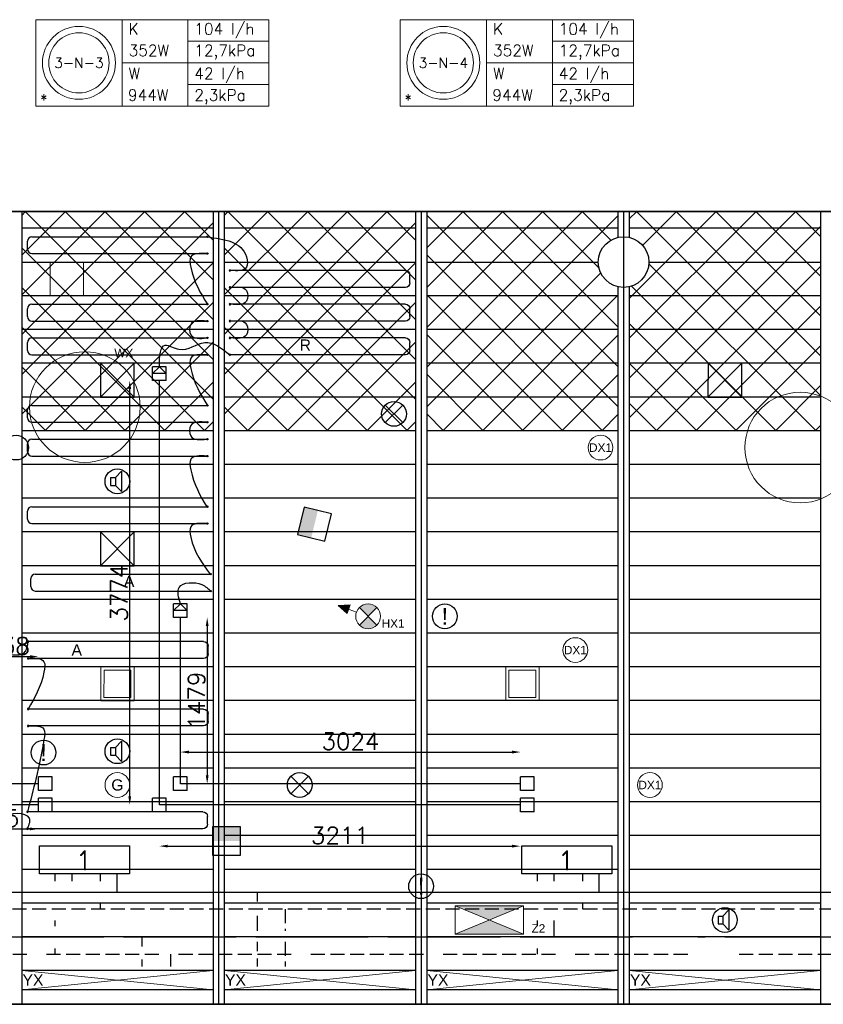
# Model space of a CAD drawing. Extents: x 7383 to 741080, y -570072 to -203000.
# Tile 14 of 32: x 515206 to 522349, y -265499 to -256744. Entities that reach past the tile are written whole.
import ezdxf
from ezdxf.enums import TextEntityAlignment as Align

# ---------------------------------------------------------------- set-up
doc = ezdxf.new("R2010")
doc.units = 0
doc.header["$LTSCALE"] = 25
for name, pattern in [('2322105', [47, 40, -7]), ('2322106', [47, 5, -2, 5, -2, 5, -2, 5, -2, 5, -2, 5, -7]), ('2322107', [2000, 1000, 1000]), ('2322108', [7, 5, -2])]:
    doc.linetypes.add(name, pattern=pattern)
doc.layers.get('0').update_dxf_attribs({"linetype": 'CONTINUOUS'})
doc.layers.get('DEFPOINTS').update_dxf_attribs({"linetype": 'CONTINUOUS'})
for name, color, linetype in [('000Vermogens2', 7, 'CONTINUOUS'), ('60', 7, 'CONTINUOUS'), ('KP-bandraster', 5, 'CONTINUOUS'), ('KP-koppelingen', 6, 'CONTINUOUS'), ('KP-leidingen(aanvoer)', 5, 'CONTINUOUS'), ('KP-leidingen(retour)', 1, 'CONTINUOUS'), ('KP-Lucht aanvoer', 6, 'CONTINUOUS'), ('KP-lucht centreline', 2, 'CONTINUOUS'), ('KP-maatvoering', 7, 'CONTINUOUS'), ('KP-Melders', 3, 'CONTINUOUS'), ('KP-Oppervlak', 3, 'CONTINUOUS'), ('KP-panelen', 1, 'CONTINUOUS'), ('KP-registers', 4, 'CONTINUOUS'), ('KP-slangen', 7, 'CONTINUOUS'), ('KP-tekst', 7, 'CONTINUOUS'), ('SYM-W', 7, 'CONTINUOUS'), ('Thermostaat', 160, 'CONTINUOUS'), ('WL5501--', 130, 'CONTINUOUS'), ('WL5502--', 130, 'CONTINUOUS'), ('WL561---_AANVOER', 10, 'CONTINUOUS'), ('WL561---_RETOUR', 10, 'CONTINUOUS')]:
    doc.layers.add(name, color=color, linetype=linetype)
for name, color, linetype, lineweight in [('KP-Aluminium', 8, 'CONTINUOUS', 18), ('KP-Lucht retour', 3, 'CONTINUOUS', 18), ('KP-Verlichting', 2, 'CONTINUOUS', 18)]:
    doc.layers.add(name, color=color, linetype=linetype, lineweight=lineweight)
doc.styles.add('arial', font='ARIAL.TTF')
doc.styles.add('BURO-018', font='ISO96.shx', dxfattribs={"height": 90})
doc.styles.add('ISO', font='ISO.SHX')
doc.styles.add('VERWOL-1', font='ROMANS.SHX')
doc.dimstyles.new('MARTIN', dxfattribs={"dimscale": 0, "dimtxt": 50, "dimasz": 75, "dimexe": 4, "dimexo": 4, "dimgap": 20, "dimtad": 1, "dimdec": 0, "dimrnd": 0.01, "dimzin": 1, "dimdsep": 46, "dimtxsty": 'VERWOL-1', "dimcen": -25, "dimdle": 1, "dimclrd": 7, "dimclre": 2, "dimclrt": 7, "dimadec": 0, "dimazin": 0, "dimtfac": 1, "dimtdec": 0, "dimtix": 1, "dimtofl": 0, "dimtmove": 0, "dimatfit": 3, "dimldrblk": 'OBLIQUE', "dimfxl": 0, "dimtvp": 33.333333, "dimtolj": 1, "dimtzin": 1, "dimarcsym": 0})
pattern_1 = [(45, (317443.74, -21393.04), (-176.7767, 176.7767), []), (135, (317443.74, -21393.04), (-176.7767, -176.7767), [])]

# ---------------------------------------------------------------- blocks, each defined once
blk = doc.blocks.new('Register A')
at = {"layer": 'KP-registers', "linetype": 'Continuous'}
for p, q in [((50, 115), (50, 185)), ((90, 225), (1644, 225)), ((90, 75), (1644, 75))]:
    blk.add_line(p, q, dxfattribs=at)
for centre in [(1650, 225), (1650, 75)]:
    blk.add_circle(centre, 6, dxfattribs=at)
for centre, start, end in [((90, 185), 90, 180), ((90, 115), 180, 270)]:
    blk.add_arc(centre, 40, start, end, dxfattribs=at)
blk = doc.blocks.new('*D1537')
at = {"layer": 'DEFPOINTS', "color": 0, "linetype": 'Continuous', "transparency": 16777216}
for p in [(514647, -263725.2), (515371.7, -263725.2), (515371.7, -263939.2)]:
    blk.add_point(p, dxfattribs=at)
at = {"layer": 'KP-maatvoering', "color": 7, "linetype": 'Continuous', "lineweight": -2, "transparency": 16777216}
blk.add_line((514722, -263939.2), (515296.7, -263939.2), dxfattribs=at)
at = {"layer": 'KP-maatvoering', "color": 7, "linetype": 'Continuous', "transparency": 16777216}
for points in [[(514722, -263926.7), (514722, -263951.7), (514647, -263939.2)], [(515296.7, -263926.7), (515296.7, -263951.7), (515371.7, -263939.2)]]:
    blk.add_solid(points, dxfattribs=at)
at = {"layer": 'KP-maatvoering', "color": 7, "linetype": 'Continuous', "transparency": 16777216, "insert": (515009.3, -263844.2), "char_height": 150, "attachment_point": 5, "style": 'VERWOL-1'}
blk.add_mtext('\\A1;725', dxfattribs=at)
blk = doc.blocks.new('_OBLIQUE')
at = {"color": 0, "linetype": 'ByBlock'}
blk.add_line((-0.5, -0.5), (0.5, 0.5), dxfattribs=at)
blk = doc.blocks.new('*D1538')
at = {"layer": 'DEFPOINTS', "color": 0, "linetype": 'Continuous', "transparency": 16777216}
for p in [(515371.7, -262407.1), (514834.2, -263538), (515371.7, -263538)]:
    blk.add_point(p, dxfattribs=at)
at = {"layer": 'KP-maatvoering', "color": 7, "linetype": 'Continuous', "lineweight": -2, "transparency": 16777216}
blk.add_line((514909.2, -262407.1), (515296.7, -262407.1), dxfattribs=at)
at = {"layer": 'KP-maatvoering', "color": 7, "linetype": 'Continuous', "transparency": 16777216}
for points in [[(514909.2, -262394.6), (514909.2, -262419.6), (514834.2, -262407.1)], [(515296.7, -262394.6), (515296.7, -262419.6), (515371.7, -262407.1)]]:
    blk.add_solid(points, dxfattribs=at)
at = {"layer": 'KP-maatvoering', "color": 7, "linetype": 'Continuous', "transparency": 16777216, "insert": (515102.9, -262312.1), "char_height": 150, "attachment_point": 5, "style": 'VERWOL-1'}
blk.add_mtext('\\A1;538', dxfattribs=at)
blk = doc.blocks.new('*D1539')
at = {"layer": 'DEFPOINTS', "color": 0, "linetype": 'Continuous', "transparency": 16777216}
for p in [(516184, -259951.3), (516447, -259951.3), (516447, -263725.2)]:
    blk.add_point(p, dxfattribs=at)
at = {"layer": 'KP-maatvoering', "color": 7, "linetype": 'Continuous', "lineweight": -2, "transparency": 16777216}
blk.add_line((516184, -263650.2), (516184, -260026.3), dxfattribs=at)
at = {"layer": 'KP-maatvoering', "color": 7, "linetype": 'Continuous', "transparency": 16777216}
for points in [[(516171.5, -260026.3), (516196.5, -260026.3), (516184, -259951.3)], [(516171.5, -263650.2), (516196.5, -263650.2), (516184, -263725.2)]]:
    blk.add_solid(points, dxfattribs=at)
at = {"layer": 'KP-maatvoering', "color": 7, "linetype": 'Continuous', "transparency": 16777216, "insert": (516089, -261838.2), "char_height": 150, "attachment_point": 5, "rotation": 90, "style": 'VERWOL-1'}
blk.add_mtext('\\A1;3774', dxfattribs=at)
blk = doc.blocks.new('*D1540')
at = {"layer": 'DEFPOINTS', "color": 0, "linetype": 'Continuous', "transparency": 16777216}
for p in [(516634.2, -262058.7), (516695, -263538), (516872.4, -263538)]:
    blk.add_point(p, dxfattribs=at)
at = {"layer": 'KP-maatvoering', "color": 7, "linetype": 'Continuous', "lineweight": -2, "transparency": 16777216}
blk.add_line((516872.4, -262133.7), (516872.4, -263463), dxfattribs=at)
at = {"layer": 'KP-maatvoering', "color": 7, "linetype": 'Continuous', "transparency": 16777216}
for points in [[(516859.9, -262133.7), (516884.9, -262133.7), (516872.4, -262058.7)], [(516859.9, -263463), (516884.9, -263463), (516872.4, -263538)]]:
    blk.add_solid(points, dxfattribs=at)
at = {"layer": 'KP-maatvoering', "color": 7, "linetype": 'Continuous', "transparency": 16777216, "insert": (516777.4, -262798.4), "char_height": 150, "attachment_point": 5, "rotation": 90, "style": 'VERWOL-1'}
blk.add_mtext('\\A1;1479', dxfattribs=at)
blk = doc.blocks.new('*D1541')
at = {"layer": 'DEFPOINTS', "color": 0, "linetype": 'Continuous', "transparency": 16777216}
for p in [(519657.8, -263255.7), (516634.2, -263538), (519657.8, -263538)]:
    blk.add_point(p, dxfattribs=at)
at = {"layer": 'KP-maatvoering', "color": 7, "linetype": 'Continuous', "lineweight": -2, "transparency": 16777216}
blk.add_line((516709.2, -263255.7), (519582.8, -263255.7), dxfattribs=at)
at = {"layer": 'KP-maatvoering', "color": 7, "linetype": 'Continuous', "transparency": 16777216}
for points in [[(516709.2, -263243.2), (516709.2, -263268.2), (516634.2, -263255.7)], [(519582.8, -263243.2), (519582.8, -263268.2), (519657.8, -263255.7)]]:
    blk.add_solid(points, dxfattribs=at)
at = {"layer": 'KP-maatvoering', "color": 7, "linetype": 'Continuous', "transparency": 16777216, "insert": (518146, -263160.7), "char_height": 150, "attachment_point": 5, "style": 'VERWOL-1'}
blk.add_mtext('\\A1;3024', dxfattribs=at)
blk = doc.blocks.new('*D1542')
at = {"layer": 'DEFPOINTS', "color": 0, "linetype": 'Continuous', "transparency": 16777216}
for p in [(516447, -263725.2), (519657.8, -263725.2), (519657.8, -264092.2)]:
    blk.add_point(p, dxfattribs=at)
at = {"layer": 'KP-maatvoering', "color": 7, "linetype": 'Continuous', "lineweight": -2, "transparency": 16777216}
blk.add_line((516522, -264092.2), (519582.8, -264092.2), dxfattribs=at)
at = {"layer": 'KP-maatvoering', "color": 7, "linetype": 'Continuous', "transparency": 16777216}
for points in [[(516522, -264079.7), (516522, -264104.7), (516447, -264092.2)], [(519582.8, -264079.7), (519582.8, -264104.7), (519657.8, -264092.2)]]:
    blk.add_solid(points, dxfattribs=at)
at = {"layer": 'KP-maatvoering', "color": 7, "linetype": 'Continuous', "transparency": 16777216, "insert": (518052.4, -263997.2), "char_height": 150, "attachment_point": 5, "style": 'VERWOL-1'}
blk.add_mtext('\\A1;3211', dxfattribs=at)
blk = doc.blocks.new('SW30485012')
at = {"color": 0, "linetype": 'Continuous'}
for p, q in [((-2.5, 2.5), (-2.5, -2.5)), ((2.5, 2.5), (-2.5, 2.5)), ((2.5, -2.5), (2.5, 2.5)), ((-2.5, -2.5), (2.5, -2.5))]:
    blk.add_line(p, q, dxfattribs=at)
blk.add_solid([(-2.5, 0), (2.5, 0), (-2.5, -2.5), (2.5, -2.5)], dxfattribs=at)
at = {"color": 0, "linetype": 'Continuous', "style": 'BURO-018', "flags": 1}
blk.add_attdef('W_ID', (0, 0), '', height=1.8, dxfattribs=at)

msp = doc.modelspace()

# ---------------------------------------------------------------- hatches: boundary and pattern name
at = {"layer": 'KP-Aluminium', "linetype": 'Continuous'}
h = msp.add_hatch(dxfattribs=at)
h.set_pattern_fill('ANSI37', color=256, scale=2000)
h.set_pattern_definition(pattern_1)
h.paths.add_polyline_path([(516923.9, -258448.8), (515223.9, -258448.8), (515223.9, -258598.8), (516923.9, -258598.8)])
h.paths.add_polyline_path([(516923.9, -258598.8), (515223.9, -258598.8), (515223.9, -258898.8), (516923.9, -258898.8)])
h.paths.add_polyline_path([(516923.9, -258898.8), (515223.9, -258898.8), (515223.9, -259198.8), (516923.9, -259198.8)])
h.paths.add_polyline_path([(516923.9, -259198.8), (515223.9, -259198.8), (515223.9, -259498.8), (516923.9, -259498.8)])
h.paths.add_polyline_path([(516923.9, -259498.8), (515223.9, -259498.8), (515223.9, -259798.8), (516923.9, -259798.8)])
h.paths.add_polyline_path([(516923.9, -259798.8), (515223.9, -259798.8), (515223.9, -260098.8), (516923.9, -260098.8)])
h.paths.add_polyline_path([(516923.9, -260098.8), (515223.9, -260098.8), (515223.9, -260398.8), (516923.9, -260398.8)])
h = msp.add_hatch(dxfattribs=at)
h.set_pattern_fill('ANSI37', color=256, scale=2000)
h.set_pattern_definition([(45, (319243.74, -21393.04), (-176.7767, 176.7767), []), (135, (319243.74, -21393.04), (-176.7767, -176.7767), [])])
h.paths.add_polyline_path([(518723.9, -258448.8), (517023.9, -258448.8), (517023.9, -258598.8), (518723.9, -258598.8)])
h.paths.add_polyline_path([(518723.9, -258598.8), (517023.9, -258598.8), (517023.9, -258898.8), (518723.9, -258898.8)])
h.paths.add_polyline_path([(518723.9, -258898.8), (517023.9, -258898.8), (517023.9, -259198.8), (518723.9, -259198.8)])
h.paths.add_polyline_path([(518723.9, -259198.8), (517023.9, -259198.8), (517023.9, -259498.8), (518723.9, -259498.8)])
h.paths.add_polyline_path([(518723.9, -259498.8), (517023.9, -259498.8), (517023.9, -259798.8), (518723.9, -259798.8)])
h.paths.add_polyline_path([(518723.9, -259798.8), (517023.9, -259798.8), (517023.9, -260098.8), (518723.9, -260098.8)])
h.paths.add_polyline_path([(518723.9, -260098.8), (517023.9, -260098.8), (517023.9, -260398.8), (518723.9, -260398.8)])
h = msp.add_hatch(dxfattribs=at)
h.set_pattern_fill('ANSI37', color=256, scale=2000)
h.set_pattern_definition(pattern_1)
h.paths.add_polyline_path([(520523.9, -258448.8), (518823.9, -258448.8), (518823.9, -258598.8), (520523.9, -258598.8)])
h.paths.add_polyline_path([(520523.9, -258679.4), (520523.9, -258598.8), (518823.9, -258598.8), (518823.9, -258898.8), (520348.9, -258898.8, -0.350001)])
h.paths.add_polyline_path([(520348.9, -258898.8), (518823.9, -258898.8), (518823.9, -259198.8), (520523.9, -259198.8), (520523.9, -259118.1, -0.350001)])
h.paths.add_polyline_path([(520523.9, -259198.8), (518823.9, -259198.8), (518823.9, -259498.8), (520523.9, -259498.8)])
h.paths.add_polyline_path([(520523.9, -259498.8), (518823.9, -259498.8), (518823.9, -259798.8), (520523.9, -259798.8)])
h.paths.add_polyline_path([(520523.9, -259798.8), (518823.9, -259798.8), (518823.9, -260098.8), (520523.9, -260098.8)])
h.paths.add_polyline_path([(520523.9, -260098.8), (518823.9, -260098.8), (518823.9, -260398.8), (520523.9, -260398.8)])
h = msp.add_hatch(dxfattribs=at)
h.set_pattern_fill('ANSI37', color=256, scale=2000)
h.set_pattern_definition([(45, (324643.74, -21393.04), (-176.7767, 176.7767), []), (135, (324643.74, -21393.04), (-176.7767, -176.7767), [])])
h.paths.add_polyline_path([(522323.9, -258448.8), (520623.9, -258448.8), (520623.9, -258598.8), (522323.9, -258598.8)])
h.paths.add_polyline_path([(522323.9, -258598.8), (520623.9, -258598.8), (520623.9, -258679.4, -0.350001), (520798.9, -258898.8), (522323.9, -258898.8)])
h.paths.add_polyline_path([(522323.9, -258898.8), (520798.9, -258898.8, -0.350001), (520623.9, -259118.1), (520623.9, -259198.8), (522323.9, -259198.8)])
h.paths.add_polyline_path([(522323.9, -259198.8), (520623.9, -259198.8), (520623.9, -259498.8), (522323.9, -259498.8)])
h.paths.add_polyline_path([(522323.9, -259498.8), (520623.9, -259498.8), (520623.9, -259798.8), (522323.9, -259798.8)])
h.paths.add_polyline_path([(522323.9, -259798.8), (520623.9, -259798.8), (520623.9, -260098.8), (522323.9, -260098.8)])
h.paths.add_polyline_path([(522323.9, -260098.8), (520623.9, -260098.8), (520623.9, -260398.8), (522323.9, -260398.8)])
at = {"layer": 'KP-Verlichting', "linetype": 'Continuous'}
h = msp.add_hatch(color=256, dxfattribs=at)
h.paths.add_polyline_path([(518037.9, -261951.6), (518129.7, -261985.3), (518144.2, -261945.8)])
h.paths.add_polyline_path([(518037.9, -261951.6), (518115.3, -262024.8), (518129.7, -261985.3)])
h = msp.add_hatch(color=256, dxfattribs=at)
h.paths.add_polyline_path([(518224.8, -261971), (518302.6, -262048.8), (518380.4, -261971, 0.414214)])
h.paths.add_polyline_path([(518224.8, -262126.5, 0.414214), (518380.4, -262126.5), (518302.6, -262048.8)])
h = msp.add_hatch(color=256, dxfattribs=at)
h.paths.add_polyline_path([(519076, -264623.1), (519380.7, -264748.8), (519685.4, -264623.1)])
h.paths.add_polyline_path([(519685.4, -264874.4), (519380.7, -264748.8), (519076, -264874.4)])

# ---------------------------------------------------------------- linework, layer by layer
at = {"layer": '000Vermogens2', "linetype": 'Continuous', "lineweight": 0}
for p, q in [((515348.2, -256743.7), (515348.2, -257511.5)), ((515348.2, -256743.7), (517421.1, -256743.7)), ((516116.1, -256743.7), (516116.1, -257511.5)), ((516701.3, -257127.6), (516701.3, -256743.7)), ((517421.1, -256743.7), (517421.1, -257511.5)), ((518587.7, -256743.7), (518587.7, -257511.5)), ((518587.7, -256743.7), (520660.6, -256743.7)), ((519355.5, -256743.7), (519355.5, -257511.5)), ((519940.8, -257127.6), (519940.8, -256743.7)), ((520660.6, -256743.7), (520660.6, -257511.5)), ((516701.3, -256935.6), (517421.1, -256935.6)), ((519940.8, -256935.6), (520660.6, -256935.6)), ((516116.1, -257127.6), (517421.1, -257127.6)), ((516701.3, -257127.6), (516701.3, -257511.5)), ((519355.5, -257127.6), (520660.6, -257127.6)), ((519940.8, -257127.6), (519940.8, -257511.5)), ((516701.3, -257319.6), (517421.1, -257319.6)), ((519940.8, -257319.6), (520660.6, -257319.6)), ((515348.2, -257511.5), (517421.1, -257511.5)), ((518587.7, -257511.5), (520660.6, -257511.5))]:
    msp.add_line(p, q, dxfattribs=at)
for centre, radius in [((515732.2, -257127.6), 324.2), ((515732.2, -257127.6), 267.6), ((518971.6, -257127.6), 324.2), ((518971.6, -257127.6), 267.6)]:
    msp.add_circle(centre, radius, dxfattribs=at)
at = {"layer": 'KP-bandraster', "linetype": 'Continuous'}
for p, q in [((515223.9, -258448.8), (515223.9, -265498.8)), ((516923.9, -258448.8), (516923.9, -265498.8)), ((517023.9, -258448.8), (517023.9, -265498.8)), ((518723.9, -258448.8), (518723.9, -265498.8)), ((518823.9, -258448.8), (518823.9, -265498.8)), ((520523.9, -258448.8), (520523.9, -258679.4)), ((520623.9, -258448.8), (520623.9, -258679.4)), ((522323.9, -258448.8), (522323.9, -265498.8)), ((520523.9, -259118.1), (520523.9, -265498.8)), ((520623.9, -259118.1), (520623.9, -265498.8))]:
    msp.add_line(p, q, dxfattribs=at)
msp.add_circle((520573.9, -258898.8), 225, dxfattribs=at)
at = {"layer": 'KP-koppelingen', "linetype": 'Continuous'}
for p, q in [((516386.2, -259951.3), (516386.2, -259829.7)), ((516507.8, -259829.7), (516386.2, -259829.7)), ((516386.2, -259890.5), (516447, -259829.7)), ((516447, -259829.7), (516507.8, -259890.5)), ((516507.8, -259951.3), (516507.8, -259829.7)), ((516507.8, -259890.5), (516386.2, -259890.5)), ((516507.8, -259951.3), (516386.2, -259951.3)), ((516573.4, -262058.7), (516573.4, -261937.1)), ((516695, -261937.1), (516573.4, -261937.1)), ((516573.4, -261997.9), (516634.2, -261937.1)), ((516634.2, -261937.1), (516695, -261997.9)), ((516695, -262058.8), (516695, -261937.1)), ((516695, -261997.9), (516573.4, -261997.9)), ((516695, -262058.8), (516573.4, -262058.7)), ((515371.7, -263598.8), (515371.7, -263477.2)), ((515493.3, -263477.2), (515371.7, -263477.2)), ((515493.3, -263598.8), (515493.3, -263477.2)), ((516573.4, -263598.8), (516573.4, -263477.2)), ((516695, -263477.2), (516573.4, -263477.2)), ((516695, -263598.8), (516695, -263477.2)), ((519657.8, -263598.8), (519657.9, -263477.2)), ((519779.5, -263477.2), (519657.9, -263477.2)), ((519779.5, -263598.8), (519779.5, -263477.2)), ((515493.3, -263598.8), (515371.7, -263598.8)), ((516695, -263598.8), (516573.4, -263598.8)), ((519779.5, -263598.8), (519657.8, -263598.8)), ((515371.7, -263786), (515371.7, -263664.4)), ((515493.3, -263664.4), (515371.7, -263664.4)), ((515493.3, -263786), (515493.3, -263664.4)), ((516386.2, -263786), (516386.2, -263664.4)), ((516507.8, -263664.4), (516386.2, -263664.4)), ((516507.8, -263786), (516507.8, -263664.4)), ((519657.8, -263786), (519657.9, -263664.4)), ((519779.5, -263664.4), (519657.9, -263664.4)), ((519779.5, -263786), (519779.5, -263664.4)), ((515493.3, -263786), (515371.7, -263786)), ((516507.8, -263786), (516386.2, -263786)), ((519779.5, -263786), (519657.8, -263786))]:
    msp.add_line(p, q, dxfattribs=at)
at = {"layer": 'KP-leidingen(aanvoer)', "linetype": 'Continuous'}
for p, q in [((516634.2, -263538), (516634.2, -262058.7)), ((515371.7, -263538), (514834.2, -263538)), ((519657.8, -263538), (516634.2, -263538))]:
    msp.add_line(p, q, dxfattribs=at)
at = {"layer": 'KP-leidingen(retour)', "linetype": 'Continuous'}
for p, q in [((516447, -263725.2), (516447, -259951.3)), ((515371.7, -263725.2), (514647, -263725.2)), ((519657.8, -263725.2), (516447, -263725.2))]:
    msp.add_line(p, q, dxfattribs=at)
at = {"layer": 'KP-Lucht aanvoer', "linetype": 'Continuous'}
for p, q in [((515924.1, -259798.8), (515923.9, -260098.8)), ((515923.9, -260098.8), (516223.8, -259798.8)), ((516223.8, -259798.8), (515924.1, -259798.8)), ((515924.1, -259798.8), (516223.9, -260098.8)), ((516223.9, -260098.8), (516223.8, -259798.8)), ((521324, -259798.8), (521323.8, -260098.8)), ((521323.8, -260098.8), (521623.7, -259798.8)), ((521623.7, -259798.8), (521324, -259798.8)), ((521324, -259798.8), (521623.8, -260098.8)), ((521623.8, -260098.8), (521623.7, -259798.8)), ((515923.9, -260098.8), (516223.9, -260098.8)), ((521323.8, -260098.8), (521623.8, -260098.8)), ((515924.1, -261298.8), (515923.9, -261598.8)), ((515923.9, -261598.8), (516223.8, -261298.8)), ((516223.8, -261298.8), (515924.1, -261298.8)), ((515924.1, -261298.8), (516223.9, -261598.8)), ((516223.9, -261598.8), (516223.8, -261298.8)), ((515923.9, -261598.8), (516223.9, -261598.8))]:
    msp.add_line(p, q, dxfattribs=at)
at = {"layer": 'KP-lucht centreline', "linetype": 'Continuous'}
for p, q in [((516973.9, -258448.8), (516973.9, -265498.8)), ((518773.9, -258448.8), (518773.9, -265498.8)), ((520573.9, -258448.8), (520573.9, -265498.8))]:
    msp.add_line(p, q, dxfattribs=at)
at = {"layer": 'KP-Lucht retour', "linetype": 'Continuous'}
for p, q in [((515476.1, -258898.8), (515475.8, -259198.8)), ((515771.9, -258898.8), (515476.1, -258898.8)), ((515772.2, -259198.8), (515771.9, -258898.8)), ((515475.8, -259198.8), (515703.8, -259198.8)), ((515703.8, -259198.8), (515772.2, -259198.8)), ((515926.4, -262499.1), (515926.1, -262799.1)), ((516222.2, -262499.1), (515926.4, -262499.1)), ((515955.2, -262528.3), (515954.9, -262769.9)), ((515955.2, -262528.3), (516193.4, -262528.3)), ((516193.7, -262769.9), (516193.4, -262528.3)), ((516222.5, -262799.1), (516222.2, -262499.1)), ((519526.2, -262498.8), (519525.9, -262798.8)), ((519822, -262498.8), (519526.2, -262498.8)), ((519554.9, -262528.1), (519554.7, -262769.7)), ((519554.9, -262528.1), (519793.2, -262528.1)), ((519793.5, -262769.7), (519793.2, -262528.1)), ((519822.3, -262798.8), (519822, -262498.8)), ((515926.1, -262799.1), (516154.1, -262799.1)), ((515954.9, -262769.9), (516193.7, -262769.9)), ((516154.1, -262799.1), (516222.5, -262799.1)), ((519525.9, -262798.8), (519753.8, -262798.8)), ((519554.7, -262769.7), (519793.5, -262769.7)), ((519753.8, -262798.8), (519822.3, -262798.8))]:
    msp.add_line(p, q, dxfattribs=at)
at = {"layer": 'KP-Melders', "linetype": 'Continuous'}
for p, q in [((518455.1, -260326.5), (518610.6, -260171)), ((518455.1, -260171), (518610.6, -260326.5)), ((516057.1, -260814.3), (516109.1, -260759)), ((516109.1, -260759), (516109.1, -260939.7)), ((516014, -260814.3), (516057.1, -260814.3)), ((516014, -260814.3), (516014, -260884.3)), ((516014, -260884.3), (516057.1, -260884.3)), ((516014, -260884.3), (516057.1, -260884.3)), ((516057.1, -260814.3), (516057.1, -260884.3)), ((516057.1, -260884.3), (516109.1, -260939.7)), ((516057.1, -263214.3), (516109.1, -263159)), ((516109.1, -263159), (516109.1, -263339.7)), ((516014, -263214.3), (516057.1, -263214.3)), ((516014, -263214.3), (516014, -263284.3)), ((516057.1, -263214.3), (516057.1, -263284.3)), ((516014, -263284.3), (516057.1, -263284.3)), ((516014, -263284.3), (516057.1, -263284.3)), ((516057.1, -263284.3), (516109.1, -263339.7)), ((517616.9, -263626.5), (517772.5, -263471)), ((517616.9, -263471), (517772.5, -263626.5)), ((521457.1, -264714.3), (521509.1, -264659)), ((521509.1, -264659), (521509.1, -264839.7)), ((521414, -264714.3), (521457.1, -264714.3)), ((521414, -264714.3), (521414, -264784.3)), ((521457.1, -264714.3), (521457.1, -264784.3)), ((521414, -264784.3), (521457.1, -264784.3)), ((521414, -264784.3), (521457.1, -264784.3)), ((521457.1, -264784.3), (521509.1, -264839.7))]:
    msp.add_line(p, q, dxfattribs=at)
for centre in [(518532.9, -260248.8), (515173.9, -260548.8), (516073.9, -260848.8), (518984.7, -262048.8), (515417.5, -263260.2), (516073.9, -263248.8), (517694.7, -263548.8), (518773.9, -264448.8), (521473.9, -264748.8)]:
    msp.add_circle(centre, 110, dxfattribs=at)
at = {"layer": 'KP-Oppervlak', "linetype": 'Continuous'}
for p, q in [((575023.9, -258448.8), (505723.9, -258448.8)), ((505723.9, -258448.8), (575023.9, -258448.8)), ((513323.9, -265498.8), (524224.1, -265498.8)), ((516023.9, -265498.8), (513323.9, -265498.8)), ((524224.1, -265498.8), (516023.9, -265498.8))]:
    msp.add_line(p, q, dxfattribs=at)
at = {"layer": 'KP-panelen', "linetype": 'Continuous'}
for p, q in [((516923.9, -258598.8), (515223.9, -258598.8)), ((518723.9, -258598.8), (517023.9, -258598.8)), ((520523.9, -258598.8), (518823.9, -258598.8)), ((522323.9, -258598.8), (520623.9, -258598.8)), ((515223.9, -258898.8), (516923.9, -258898.8)), ((517023.9, -258898.8), (518723.9, -258898.8)), ((518823.9, -258898.8), (520348.9, -258898.8)), ((520798.9, -258898.8), (522323.9, -258898.8)), ((516923.9, -259198.8), (515223.9, -259198.8)), ((518723.9, -259198.8), (517023.9, -259198.8)), ((520523.9, -259198.8), (518823.9, -259198.8)), ((522323.9, -259198.8), (520623.9, -259198.8)), ((516923.9, -259498.8), (515223.9, -259498.8)), ((518723.9, -259498.8), (517023.9, -259498.8)), ((520523.9, -259498.8), (518823.9, -259498.8)), ((522323.9, -259498.8), (520623.9, -259498.8)), ((516923.9, -259798.8), (515223.9, -259798.8)), ((518723.9, -259798.8), (517023.9, -259798.8)), ((520523.9, -259798.8), (518823.9, -259798.8)), ((522323.9, -259798.8), (520623.9, -259798.8)), ((516923.9, -260098.8), (515223.9, -260098.8)), ((518723.9, -260098.8), (517023.9, -260098.8)), ((520523.9, -260098.8), (518823.9, -260098.8)), ((522323.9, -260098.8), (520623.9, -260098.8)), ((516923.9, -260398.8), (515223.9, -260398.8)), ((518723.9, -260398.8), (517023.9, -260398.8)), ((520523.9, -260398.8), (518823.9, -260398.8)), ((522323.9, -260398.8), (520623.9, -260398.8)), ((516923.9, -260698.8), (515223.9, -260698.8)), ((518723.9, -260698.8), (517023.9, -260698.8)), ((520523.9, -260698.8), (518823.9, -260698.8)), ((522323.9, -260698.8), (520623.9, -260698.8)), ((516923.9, -260998.8), (515223.9, -260998.8)), ((518723.9, -260998.8), (517023.9, -260998.8)), ((520523.9, -260998.8), (518823.9, -260998.8)), ((522323.9, -260998.8), (520623.9, -260998.8)), ((516923.9, -261298.8), (515223.9, -261298.8)), ((518723.9, -261298.8), (517023.9, -261298.8)), ((520523.9, -261298.8), (518823.9, -261298.8)), ((522323.9, -261298.8), (520623.9, -261298.8)), ((516923.9, -261598.8), (515223.9, -261598.8)), ((518723.9, -261598.8), (517023.9, -261598.8)), ((520523.9, -261598.8), (518823.9, -261598.8)), ((522323.9, -261598.8), (520623.9, -261598.8)), ((516923.9, -261898.8), (515223.9, -261898.8)), ((518723.9, -261898.8), (517023.9, -261898.8)), ((520523.9, -261898.8), (518823.9, -261898.8)), ((522323.9, -261898.8), (520623.9, -261898.8)), ((516923.9, -262198.8), (515223.9, -262198.8)), ((518723.9, -262198.8), (517023.9, -262198.8)), ((520523.9, -262198.8), (518823.9, -262198.8)), ((522323.9, -262198.8), (520623.9, -262198.8)), ((516923.9, -262498.8), (515223.9, -262498.8)), ((518723.9, -262498.8), (517023.9, -262498.8)), ((520523.9, -262498.8), (518823.9, -262498.8)), ((522323.9, -262498.8), (520623.9, -262498.8)), ((516923.9, -262798.8), (515223.9, -262798.8)), ((518723.9, -262798.8), (517023.9, -262798.8)), ((520523.9, -262798.8), (518823.9, -262798.8)), ((522323.9, -262798.8), (520623.9, -262798.8)), ((516923.9, -263098.8), (515223.9, -263098.8)), ((518723.9, -263098.8), (517023.9, -263098.8)), ((520523.9, -263098.8), (518823.9, -263098.8)), ((522323.9, -263098.8), (520623.9, -263098.8)), ((516923.9, -263398.8), (515223.9, -263398.8)), ((518723.9, -263398.8), (517023.9, -263398.8)), ((520523.9, -263398.8), (518823.9, -263398.8)), ((522323.9, -263398.8), (520623.9, -263398.8)), ((516923.9, -263698.8), (515223.9, -263698.8)), ((518723.9, -263698.8), (517023.9, -263698.8)), ((520523.9, -263698.8), (518823.9, -263698.8)), ((522323.9, -263698.8), (520623.9, -263698.8)), ((516923.9, -263998.8), (515223.9, -263998.8)), ((518723.9, -263998.8), (517023.9, -263998.8)), ((520523.9, -263998.8), (518823.9, -263998.8)), ((522323.9, -263998.8), (520623.9, -263998.8)), ((516923.9, -264298.8), (515223.9, -264298.8)), ((518723.9, -264298.8), (517023.9, -264298.8)), ((520523.9, -264298.8), (518823.9, -264298.8)), ((522323.9, -264298.8), (520623.9, -264298.8)), ((516923.9, -264598.8), (515223.9, -264598.8)), ((518723.9, -264598.8), (517023.9, -264598.8)), ((520523.9, -264598.8), (518823.9, -264598.8)), ((522323.9, -264598.8), (520623.9, -264598.8)), ((516923.9, -264898.8), (515223.9, -264898.8)), ((518723.9, -264898.8), (517023.9, -264898.8)), ((518723.9, -264898.8), (517023.9, -264898.8)), ((520523.9, -264898.8), (518823.9, -264898.8)), ((520523.9, -264898.8), (518823.9, -264898.8)), ((522323.9, -264898.8), (520623.9, -264898.8)), ((522323.9, -264898.8), (520623.9, -264898.8)), ((516923.9, -265198.8), (515223.9, -265198.8)), ((518723.9, -265198.8), (517023.9, -265198.8)), ((518723.9, -265198.8), (517023.9, -265198.8)), ((518723.9, -265198.8), (517023.9, -265198.8)), ((520523.9, -265198.8), (518823.9, -265198.8)), ((520523.9, -265198.8), (518823.9, -265198.8)), ((522323.9, -265198.8), (520623.9, -265198.8)), ((522323.9, -265198.8), (520623.9, -265198.8)), ((516923.9, -265368.8), (515223.9, -265368.8)), ((518723.9, -265368.8), (517023.9, -265368.8)), ((520523.9, -265368.8), (518823.9, -265368.8)), ((522323.9, -265368.8), (520623.9, -265368.8))]:
    msp.add_line(p, q, dxfattribs=at)
at = {"layer": 'KP-slangen', "linetype": 'Continuous'}
for points in [[(516867.9, -258673.8), (517221.6, -258852.7), (517221.6, -258945.4), (517079.9, -258973.8)], [(516867.9, -258823.8), (516726.2, -258852.7), (516726.2, -258945.4), (516873.9, -259273.8)], [(517079.9, -259123.8), (517221.6, -259152.7), (517221.6, -259245.4), (517079.9, -259273.8)], [(516867.9, -259423.8), (516726.2, -259452.7), (516726.2, -259545.4), (516867.9, -259573.8)], [(517079.9, -259423.8), (517221.6, -259452.7), (517221.6, -259545.4), (517079.9, -259573.8)], [(516447, -259829.7), (516498.8, -259637.9), (516620.8, -259674.5), (516850.3, -259613.5), (517073.9, -259723.8)], [(516867.9, -259723.8), (516726.2, -259752.7), (516726.2, -259845.4), (516873.9, -260173.8)], [(516867.9, -260323.8), (516726.2, -260352.7), (516726.2, -260445.4), (516867.9, -260473.8)], [(516867.9, -260623.8), (516726.2, -260652.7), (516726.2, -260745.4), (516867.9, -261073.8)], [(516867.9, -261223.8), (516726.2, -261252.7), (516726.2, -261345.4), (516898.3, -261673.8)], [(516634.2, -261937.1), (516623.2, -261791.7), (516825.8, -261767.3), (516904.3, -261823.8)], [(514834.2, -262560.1), (514834.2, -262359.9), (515258.2, -262359.9), (515279.9, -262273.8)], [(515279.9, -262423.8), (515421.6, -262452.7), (515421.6, -262545.4), (515279.9, -262873.8)], [(515279.9, -263023.8), (515421.6, -263052.7), (515421.6, -263145.4), (515274, -263787.5)], [(515074.7, -263923.8), (515074.7, -263842.3), (515289.1, -263842.3), (515274, -263937.5)]]:
    msp.add_spline(points, degree=3, dxfattribs=at)
at = {"layer": 'KP-Verlichting', "linetype": 'Continuous'}
for p, q in [((518037.9, -261951.6), (518144.2, -261945.8)), ((518199.4, -262010.9), (518037.9, -261951.6)), ((518037.9, -261951.6), (518115.3, -262024.8)), ((518115.3, -262024.8), (518144.2, -261945.8)), ((518380.4, -262126.5), (518224.8, -261971)), ((518224.8, -262126.5), (518380.4, -261971)), ((519076, -264623.1), (519685.4, -264623.1)), ((519076, -264874.4), (519076, -264623.1)), ((519076, -264874.4), (519685.4, -264623.1)), ((519076, -264623.1), (519685.4, -264874.4)), ((519685.4, -264623.1), (519685.4, -264874.4)), ((519685.4, -264874.4), (519076, -264874.4)), ((515223.9, -265368.8), (516923.9, -265198.8)), ((516923.9, -265368.8), (515223.9, -265198.8)), ((517023.9, -265368.8), (518723.9, -265198.8)), ((518723.9, -265368.8), (517023.9, -265198.8)), ((518823.9, -265368.8), (520523.9, -265198.8)), ((520523.9, -265368.8), (518823.9, -265198.8)), ((520623.9, -265368.8), (522323.9, -265198.8)), ((520623.9, -265198.8), (522323.9, -265368.8))]:
    msp.add_line(p, q, dxfattribs=at)
for centre, radius in [((515784.5, -260188.5), 491.8), ((522143.6, -260547.9), 491.8), ((520368.7, -260548.8), 110), ((518302.6, -262048.8), 110), ((518302.6, -262048.8), 110), ((520144.8, -262348.8), 110), ((516073.9, -263548.8), 110), ((520807.4, -263548.8), 110)]:
    msp.add_circle(centre, radius, dxfattribs=at)
at = {"layer": 'SYM-W', "color": 2, "linetype": 'Continuous'}
for points in [[(516182, -264339.1), (515382, -264339.1), (515382, -264089.1), (516182, -264089.1)], [(520468.1, -264339.1), (519668.1, -264339.1), (519668.1, -264089.1), (520468.1, -264089.1)]]:
    msp.add_lwpolyline(points, close=True, dxfattribs=at)
at = {"layer": 'WL5501--', "linetype": '2322105'}
for p, q in [((515671.5, -264403.1), (515671.5, -264339.1)), ((519957.6, -264403.1), (519957.6, -264339.1)), ((519957.6, -264903.1), (519957.6, -264753.1)), ((520654.1, -264903.1), (511918.6, -264903.1)), ((516295.5, -264984.8), (516295.5, -264903.1)), ((524823.8, -264903.1), (521234.1, -264903.1)), ((516295.5, -265162.1), (516295.5, -265101.5))]:
    msp.add_line(p, q, dxfattribs=at)
at = {"layer": 'WL5502--', "linetype": '2322106'}
for p, q in [((515521.5, -264403.1), (515521.5, -264339.1)), ((519807.6, -264403.1), (519807.6, -264339.1)), ((515521.5, -264803.1), (515521.5, -264753.1)), ((519807.6, -264803.1), (519807.6, -264753.1)), ((515521.5, -265053.1), (515521.5, -265003.1)), ((519807.6, -265053.1), (519807.6, -265003.1)), ((511918.6, -265053.1), (521149.8, -265053.1)), ((516545, -265053.1), (516545, -265162.1)), ((521601.2, -265053.1), (525273.3, -265053.1))]:
    msp.add_line(p, q, dxfattribs=at)
at = {"layer": 'WL561---_AANVOER', "linetype": '2322107'}
for p, q in [((516071.5, -264503.1), (516071.5, -264339.1)), ((520357.6, -264503.1), (520357.6, -264339.1)), ((523753.8, -264503.1), (511918.6, -264503.1)), ((517316.8, -264503.1), (517316.8, -264585.9)), ((517316.8, -264713.1), (517316.8, -264845.1)), ((517316.8, -264943.7), (517316.8, -265024.9)), ((517316.8, -265091.7), (517316.8, -265161.6))]:
    msp.add_line(p, q, dxfattribs=at)
at = {"layer": 'WL561---_RETOUR', "linetype": '2322108'}
for p, q in [((515921.5, -264339.1), (515921.5, -264403.1)), ((520207.6, -264339.1), (520207.6, -264403.1)), ((535040.4, -264653.1), (511918.6, -264653.1)), ((515921.5, -264603.1), (515921.5, -264653.1)), ((517565.2, -264653.1), (517565.2, -264845.1)), ((520207.6, -264603.1), (520207.6, -264653.1)), ((517565.2, -264942.2), (517565.2, -265161.6))]:
    msp.add_line(p, q, dxfattribs=at)

# ---------------------------------------------------------------- block references
at = {"layer": 'KP-registers', "linetype": 'Continuous'}
for p in [(515223.9, -258898.8), (515223.9, -259498.8), (515223.9, -259798.8), (515223.9, -260398.8), (515223.9, -260698.8), (515223.9, -261298.8), (515254.3, -261898.8)]:
    msp.add_blockref('Register A', p, dxfattribs=at)
at = {"layer": 'KP-registers', "linetype": 'Continuous', "xscale": -1}
for p in [(518723.9, -259198.8), (518723.9, -259498.8), (518723.9, -259798.8), (516929.9, -262498.8), (516929.9, -263098.8), (516924, -264012.5)]:
    msp.add_blockref('Register A', p, dxfattribs=at)
at = {"layer": 'Thermostaat', "xscale": 50, "yscale": 50, "zscale": 50}
for p, rotation in [((517826.4, -261230), 256.220658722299), ((517043, -264046.2), 180)]:
    msp.add_blockref('SW30485012', p, dxfattribs=dict(at, rotation=rotation))

# ---------------------------------------------------------------- texts
at = {"layer": '000Vermogens2', "linetype": 'Continuous', "lineweight": 0, "style": 'VERWOL-1'}
for s, p in [('K', (516173.9, -256875.7)), ('104 l/h', (516757.6, -256875.7)), ('K', (519413.3, -256875.7)), ('104 l/h', (519997, -256875.7)), ('12,7kPa', (516757.6, -257067.7)), ('12,7kPa', (519997, -257067.7)), ('352W', (516173.9, -257067.7)), ('352W', (519413.3, -257067.7)), ('W', (516173.9, -257272.1)), ('42 l/h', (516757.6, -257272.1)), ('W', (519413.3, -257272.1)), ('42 l/h', (519997, -257272.1)), ('*', (515385.1, -257505.2)), ('944W', (516167.8, -257464)), ('2,3kPa', (516757.6, -257464)), ('*', (518624.6, -257505.2)), ('944W', (519407.2, -257464)), ('2,3kPa', (519997, -257464))]:
    msp.add_text(s, height=100, dxfattribs=at).set_placement(p)
for s, p in [('3-N-3', (515732.2, -257127.6)), ('3-N-4', (518971.6, -257127.6))]:
    msp.add_text(s, height=90, dxfattribs=at).set_placement(p, align=Align.MIDDLE_CENTER)
at = {"layer": '60', "color": 1, "linetype": 'Continuous', "style": 'ISO'}
for p in [(515735.6, -264308.8), (520021.8, -264308.8)]:
    msp.add_text('1', height=180, dxfattribs=at).set_placement(p)
at = {"layer": 'KP-Melders', "linetype": 'Continuous', "char_height": 150, "attachment_point": 5, "style": 'arial'}
for insert in [(518984.7, -262048.8), (515417.5, -263260.2), (518773.9, -264448.8)]:
    msp.add_mtext('\\A1;!', dxfattribs=dict(at, insert=insert))
at = {"layer": 'KP-tekst', "linetype": 'Continuous', "char_height": 100, "attachment_point": 5, "style": 'arial'}
for s, insert in [('\\A1;R', (517744.4, -259636.9)), ('\\A1;A', (516178.5, -261737.4)), ('\\A1;A', (515712.8, -262348.3))]:
    msp.add_mtext(s, dxfattribs=dict(at, insert=insert))
at = {"layer": 'KP-Verlichting', "linetype": 'Continuous', "attachment_point": 5, "style": 'arial'}
for s, insert, char_height in [('\\A1;WX', (516131.2, -259707.2), 75), ('\\A1;DX1', (520368.7, -260548.8), 75), ('\\A1;HX1', (518524.9, -262112.2), 75), ('\\A1;DX1', (520144.8, -262348.8), 75), ('\\A1;G', (516073.9, -263548.8), 100), ('\\A1;DX1', (520807.4, -263548.8), 75), ('\\A1;Z2', (519816.4, -264824.1), 75), ('\\A1;YX', (515323.5, -265282.4), 100), ('\\A1;YX', (517123.5, -265282.4), 100), ('\\A1;YX', (518923.5, -265282.4), 100), ('\\A1;YX', (520723.5, -265282.4), 100)]:
    msp.add_mtext(s, dxfattribs=dict(at, insert=insert, char_height=char_height))

# ---------------------------------------------------------------- dimensions: what is measured, and where the dimension line sits
at = {"layer": 'KP-maatvoering', "linetype": 'Continuous'}
for base, p1, p2, picture, middle in [((516184, -259951.3), (516447, -263725.2), (516447, -259951.3), '*D1539', (516089, -261838.2)), ((516872.4, -263538), (516634.2, -262058.7), (516695, -263538), '*D1540', (516777.4, -262798.4))]:
    dim = msp.add_linear_dim(base=base, p1=p1, p2=p2, angle=90, dimstyle='MARTIN', override={"dimscale": 1, "dimtxt": 150, "dimse1": 1, "dimse2": 1}, dxfattribs=at)
    dim.commit()
    dim.dimension.update_dxf_attribs({"geometry": picture, "text_midpoint": middle})
for base, p1, p2, picture, middle in [((515371.6864, -262407.1362), (514834.184, -263537.9825), (515371.6864, -263537.9825), '*D1538', (515102.9352, -262312.1362)), ((519657.8, -263255.7), (516634.2, -263538), (519657.8, -263538), '*D1541', (518146, -263160.7)), ((515371.7, -263939.2), (514647, -263725.2), (515371.7, -263725.2), '*D1537', (515009.3, -263844.2)), ((519657.8, -264092.2), (516447, -263725.2), (519657.8, -263725.2), '*D1542', (518052.4, -263997.2))]:
    dim = msp.add_linear_dim(base=base, p1=p1, p2=p2, dimstyle='MARTIN', override={"dimscale": 1, "dimtxt": 150, "dimse1": 1, "dimse2": 1}, dxfattribs=at)
    dim.commit()
    dim.dimension.update_dxf_attribs({"geometry": picture, "text_midpoint": middle})

doc.saveas('drawing.dxf')
